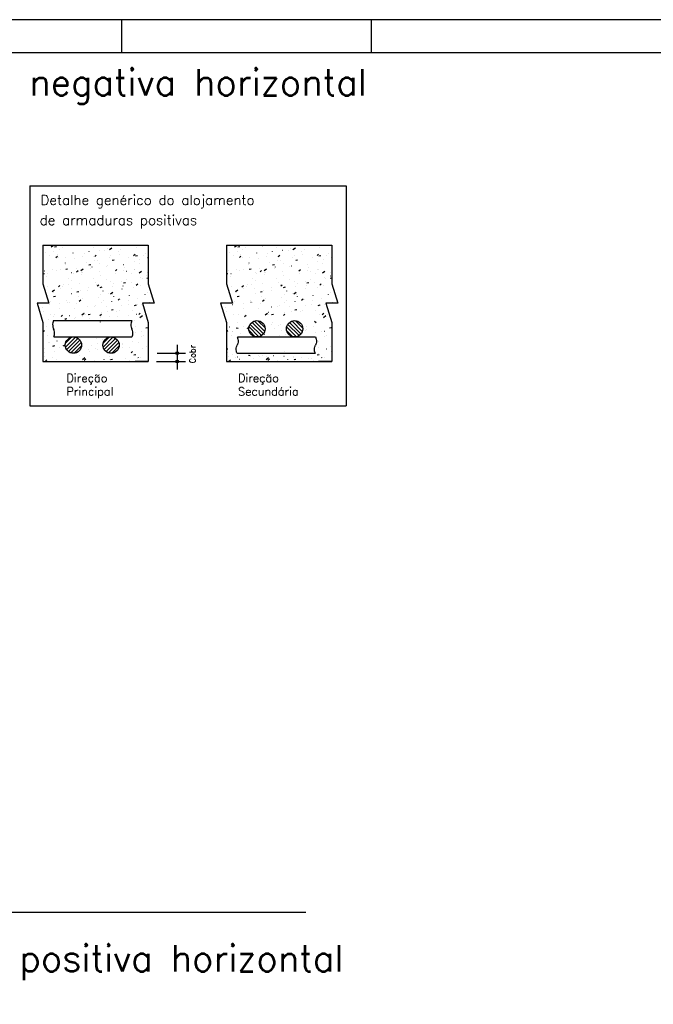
# Model space of a CAD drawing. Extents: x 0 to 84.1, y 0 to 59.4.
# Tile 4 of 10: x 17.9 to 37.2, y 29.5 to 59.4. Entities that reach past the tile are written whole.
import ezdxf

# ---------------------------------------------------------------- set-up
doc = ezdxf.new("R2010")
doc.units = 0
doc.header["$MEASUREMENT"] = 0
for name, color, linetype in [('2', 2, 'CONTINUOUS'), ('6', 6, 'CONTINUOUS'), ('7', 7, 'CONTINUOUS')]:
    doc.layers.add(name, color=color, linetype=linetype)
doc.styles.get("Standard").update_dxf_attribs({"font": 'ROMANS.SHX'})

msp = doc.modelspace()

# ---------------------------------------------------------------- linework, layer by layer
at = {"layer": '2', "linetype": 'Continuous'}
for p, q in [((84.100006, 59.400002), (0, 59.400002)), ((21, 59.400002), (21, 58.400002)), ((28.600006, 58.400002), (28.600006, 59.400002)), ((18.218554, 54.353239), (27.823553, 54.353239)), ((18.218554, 54.353239), (18.218554, 47.669291)), ((27.823553, 54.353239), (27.823553, 47.669291)), ((18.617444, 52.556871), (21.817444, 52.556871)), ((18.617444, 52.556871), (18.617444, 51.378933)), ((18.617444, 52.43669), (18.617444, 52.43669)), ((18.865125, 52.497462), (18.937766, 52.550596)), ((18.944898, 52.370726), (18.945874, 52.370942)), ((18.966033, 52.504449), (19.024931, 52.515897)), ((19.10393, 52.427736), (19.10406, 52.428727)), ((19.209396, 52.476246), (19.210005, 52.477039)), ((19.706409, 52.539549), (19.707385, 52.539765)), ((20.01547, 52.354854), (20.016079, 52.355647)), ((20.147685, 52.489224), (20.147816, 52.490216)), ((20.169183, 52.555176), (20.169791, 52.555969)), ((20.323457, 52.402043), (20.324433, 52.40226)), ((20.494602, 52.393327), (20.495211, 52.39412)), ((20.567531, 52.456153), (20.568507, 52.45637)), ((20.636411, 52.422977), (20.709052, 52.476112)), ((20.907856, 52.363325), (20.907986, 52.364317)), ((20.975256, 52.433784), (20.975865, 52.434577)), ((21.19007, 52.540303), (21.190201, 52.541294)), ((21.454388, 52.472257), (21.454997, 52.47305)), ((21.817444, 52.556871), (21.817444, 51.378933)), ((24.191941, 52.556871), (27.391941, 52.556871)), ((24.191941, 52.556871), (24.191941, 51.378933)), ((24.191941, 52.43669), (24.191941, 52.43669)), ((24.439622, 52.497462), (24.512263, 52.550596)), ((24.519395, 52.370726), (24.520371, 52.370942)), ((24.54053, 52.504449), (24.599428, 52.515897)), ((24.678427, 52.427736), (24.678557, 52.428727)), ((24.783893, 52.476246), (24.784502, 52.477039)), ((25.280906, 52.539549), (25.281882, 52.539765)), ((25.589967, 52.354854), (25.590576, 52.355647)), ((25.722182, 52.489224), (25.722313, 52.490216)), ((25.743679, 52.555176), (25.744288, 52.555969)), ((25.897954, 52.402043), (25.89893, 52.40226)), ((26.069099, 52.393327), (26.069708, 52.39412)), ((26.142028, 52.456153), (26.143004, 52.45637)), ((26.210908, 52.422977), (26.283549, 52.476112)), ((26.482352, 52.363325), (26.482483, 52.364317)), ((26.549753, 52.433784), (26.550362, 52.434577)), ((26.764567, 52.540303), (26.764697, 52.541294)), ((27.028885, 52.472257), (27.029494, 52.47305)), ((27.391941, 52.556871), (27.391941, 51.378933)), ((18.617444, 52.316291), (18.617444, 52.316291)), ((18.617444, 52.298131), (18.617444, 52.298131)), ((18.617444, 52.298131), (18.617444, 52.298131)), ((18.617444, 52.298131), (18.617444, 52.298131)), ((18.617444, 52.290742), (18.617444, 52.290742)), ((18.617444, 52.290742), (18.617444, 52.290742)), ((18.617444, 52.15074), (18.617444, 52.15074)), ((18.617444, 52.15074), (18.617444, 52.15074)), ((18.700824, 52.316616), (18.7018, 52.316833)), ((18.821715, 52.250758), (18.821846, 52.25175)), ((19.007897, 52.181206), (19.05386, 52.219774)), ((19.055684, 52.275924), (19.056293, 52.276717)), ((19.09526, 52.171602), (19.096259, 52.171646)), ((19.312991, 52.178028), (19.313967, 52.178245)), ((19.534816, 52.314397), (19.535425, 52.315191)), ((19.583256, 52.135269), (19.583387, 52.136261)), ((19.82956, 52.203663), (19.830559, 52.203706)), ((19.865471, 52.312247), (19.865601, 52.313238)), ((19.930039, 52.040522), (19.931015, 52.040739)), ((20.154251, 52.217839), (20.15525, 52.217883)), ((20.174113, 52.094632), (20.175089, 52.094849)), ((20.189441, 52.210245), (20.235404, 52.248813)), ((20.262055, 52.090266), (20.262664, 52.091059)), ((20.625641, 52.186348), (20.625771, 52.187339)), ((20.671758, 52.240434), (20.672757, 52.240477)), ((20.720285, 52.094405), (20.779183, 52.105854)), ((20.935624, 52.263455), (20.9366, 52.263672)), ((21.221842, 52.169196), (21.22245, 52.169989)), ((21.370985, 52.239284), (21.416948, 52.277852)), ((21.384832, 52.053012), (21.384963, 52.054004)), ((21.406058, 52.272494), (21.407057, 52.272538)), ((21.427057, 52.231788), (21.485954, 52.243236)), ((21.552672, 52.125949), (21.553648, 52.126166)), ((21.667047, 52.22999), (21.667177, 52.230982)), ((21.730749, 52.28667), (21.731748, 52.286714)), ((21.796746, 52.180059), (21.797722, 52.180276)), ((24.191941, 52.316291), (24.191941, 52.316291)), ((24.191941, 52.298131), (24.191941, 52.298131)), ((24.191941, 52.298131), (24.191941, 52.298131)), ((24.191941, 52.298131), (24.191941, 52.298131)), ((24.191941, 52.290742), (24.191941, 52.290742)), ((24.191941, 52.290742), (24.191941, 52.290742)), ((24.191941, 52.15074), (24.191941, 52.15074)), ((24.191941, 52.15074), (24.191941, 52.15074)), ((24.275321, 52.316616), (24.276297, 52.316833)), ((24.396212, 52.250758), (24.396343, 52.25175)), ((24.582394, 52.181206), (24.628357, 52.219774)), ((24.630181, 52.275924), (24.63079, 52.276717)), ((24.669756, 52.171602), (24.670755, 52.171646)), ((24.887488, 52.178028), (24.888464, 52.178245)), ((25.109313, 52.314397), (25.109922, 52.315191)), ((25.157753, 52.135269), (25.157883, 52.136261)), ((25.404057, 52.203663), (25.405056, 52.203706)), ((25.439967, 52.312247), (25.440098, 52.313238)), ((25.504536, 52.040522), (25.505512, 52.040739)), ((25.728748, 52.217839), (25.729747, 52.217883)), ((25.74861, 52.094632), (25.749586, 52.094849)), ((25.763938, 52.210245), (25.809901, 52.248813)), ((25.836552, 52.090266), (25.837161, 52.091059)), ((26.200138, 52.186348), (26.200268, 52.187339)), ((26.246254, 52.240434), (26.247254, 52.240477)), ((26.294782, 52.094405), (26.353679, 52.105854)), ((26.510121, 52.263455), (26.511097, 52.263672)), ((26.796338, 52.169196), (26.796947, 52.169989)), ((26.945482, 52.239284), (26.991445, 52.277852)), ((26.959329, 52.053012), (26.959459, 52.054004)), ((26.980555, 52.272494), (26.981554, 52.272538)), ((27.001553, 52.231788), (27.060451, 52.243236)), ((27.127169, 52.125949), (27.128145, 52.126166)), ((27.241544, 52.22999), (27.241674, 52.230982)), ((27.305246, 52.28667), (27.306245, 52.286714)), ((27.371243, 52.180059), (27.372219, 52.180276)), ((18.617444, 52.023829), (18.617444, 52.023829)), ((18.617444, 52.023829), (18.617444, 52.023829)), ((18.617444, 51.853577), (18.617444, 51.853577)), ((18.617444, 51.749527), (18.617444, 51.749527)), ((18.617444, 51.749527), (18.617444, 51.749527)), ((18.667903, 51.770558), (18.668512, 51.771351)), ((18.919573, 51.816507), (18.920549, 51.816724)), ((19.018827, 51.781314), (19.018957, 51.782305)), ((19.148557, 51.811014), (19.149166, 51.811808)), ((19.301042, 51.958291), (19.301172, 51.959283)), ((19.302269, 52.011336), (19.302878, 52.01213)), ((19.306742, 51.81964), (19.365639, 51.831089)), ((19.627689, 51.849488), (19.628298, 51.850281)), ((19.637889, 51.747438), (19.683852, 51.786006)), ((19.764718, 51.785364), (19.837359, 51.838498)), ((19.780695, 51.733112), (19.781671, 51.733328)), ((19.812661, 51.734679), (19.81366, 51.734723)), ((20.013513, 51.957023), (20.072411, 51.968471)), ((20.061212, 51.832392), (20.061342, 51.833384)), ((20.108343, 51.889944), (20.108952, 51.890738)), ((20.330168, 51.757274), (20.331167, 51.757318)), ((20.343426, 52.00937), (20.343557, 52.010361)), ((20.542206, 51.901934), (20.543182, 51.902151)), ((20.587475, 51.928418), (20.588084, 51.929211)), ((20.819433, 51.776477), (20.865396, 51.815045)), ((21.064468, 51.789334), (21.065467, 51.789378)), ((21.068129, 51.968874), (21.068738, 51.969668)), ((21.102618, 51.876035), (21.102748, 51.877026)), ((21.159254, 51.764429), (21.16023, 51.764645)), ((21.389159, 51.80351), (21.390158, 51.803554)), ((21.403328, 51.818539), (21.404304, 51.818755)), ((21.536004, 51.710879), (21.608645, 51.764014)), ((21.547261, 52.007347), (21.54787, 52.008141)), ((21.78782, 51.734906), (21.788429, 51.735699)), ((24.191941, 52.023829), (24.191941, 52.023829)), ((24.191941, 52.023829), (24.191941, 52.023829)), ((24.191941, 51.853577), (24.191941, 51.853577)), ((24.191941, 51.749527), (24.191941, 51.749527)), ((24.191941, 51.749527), (24.191941, 51.749527)), ((24.2424, 51.770558), (24.243009, 51.771351)), ((24.494069, 51.816507), (24.495046, 51.816724)), ((24.593324, 51.781314), (24.593454, 51.782305)), ((24.723054, 51.811014), (24.723663, 51.811808)), ((24.875538, 51.958291), (24.875669, 51.959283)), ((24.876766, 52.011336), (24.877375, 52.01213)), ((24.881239, 51.81964), (24.940136, 51.831089)), ((25.202186, 51.849488), (25.202795, 51.850281)), ((25.212386, 51.747438), (25.258349, 51.786006)), ((25.339215, 51.785364), (25.411856, 51.838498)), ((25.355192, 51.733112), (25.356168, 51.733328)), ((25.387158, 51.734679), (25.388157, 51.734723)), ((25.58801, 51.957023), (25.646908, 51.968471)), ((25.635708, 51.832392), (25.635839, 51.833384)), ((25.68284, 51.889944), (25.683449, 51.890738)), ((25.904665, 51.757274), (25.905664, 51.757318)), ((25.917923, 52.00937), (25.918054, 52.010361)), ((26.116703, 51.901934), (26.117679, 51.902151)), ((26.161972, 51.928418), (26.162581, 51.929211)), ((26.39393, 51.776477), (26.439893, 51.815045)), ((26.638965, 51.789334), (26.639964, 51.789378)), ((26.642626, 51.968874), (26.643235, 51.969668)), ((26.677114, 51.876035), (26.677245, 51.877026)), ((26.733751, 51.764429), (26.734727, 51.764645)), ((26.963656, 51.80351), (26.964655, 51.803554)), ((26.977825, 51.818539), (26.978801, 51.818755)), ((27.110501, 51.710879), (27.183142, 51.764014)), ((27.121758, 52.007347), (27.122367, 52.008141)), ((27.362317, 51.734906), (27.362925, 51.735699)), ((18.617444, 51.704798), (18.617444, 51.704798)), ((18.617444, 51.685654), (18.658868, 51.693706)), ((18.617444, 51.682495), (18.617444, 51.682495)), ((18.617444, 51.682495), (18.617444, 51.682495)), ((18.617444, 51.475225), (18.617444, 51.475225)), ((18.617444, 51.475225), (18.617444, 51.475225)), ((18.617444, 51.475225), (18.617444, 51.475225)), ((18.736612, 51.604336), (18.736743, 51.605328)), ((18.75367, 51.688443), (18.754669, 51.688486)), ((19.395142, 51.546427), (19.395751, 51.54722)), ((19.48797, 51.720503), (19.488969, 51.720546)), ((19.496783, 51.478437), (19.496913, 51.479428)), ((19.536621, 51.679002), (19.537597, 51.679218)), ((19.778997, 51.655415), (19.779128, 51.656406)), ((20.148788, 51.540414), (20.149764, 51.54063)), ((20.354928, 51.625357), (20.355537, 51.62615)), ((20.538188, 51.522079), (20.538319, 51.523071)), ((20.680348, 51.463508), (20.680957, 51.464302)), ((20.820403, 51.699057), (20.820534, 51.700049)), ((21.00991, 51.457018), (21.010886, 51.457234)), ((21.161002, 51.503965), (21.161611, 51.504758)), ((21.314714, 51.704286), (21.315323, 51.70508)), ((21.581944, 51.583568), (21.582074, 51.58456)), ((21.634108, 51.534584), (21.634716, 51.535377)), ((21.767765, 51.546979), (21.817444, 51.556636)), ((21.771421, 51.625841), (21.772397, 51.626057)), ((24.191941, 51.704798), (24.191941, 51.704798)), ((24.191941, 51.685654), (24.233365, 51.693706)), ((24.191941, 51.682495), (24.191941, 51.682495)), ((24.191941, 51.682495), (24.191941, 51.682495)), ((24.191941, 51.475225), (24.191941, 51.475225)), ((24.191941, 51.475225), (24.191941, 51.475225)), ((24.191941, 51.475225), (24.191941, 51.475225)), ((24.311109, 51.604336), (24.31124, 51.605328)), ((24.328166, 51.688443), (24.329165, 51.688486)), ((24.969639, 51.546427), (24.970248, 51.54722)), ((25.062467, 51.720503), (25.063466, 51.720546)), ((25.071279, 51.478437), (25.07141, 51.479428)), ((25.111118, 51.679002), (25.112094, 51.679218)), ((25.353494, 51.655415), (25.353624, 51.656406)), ((25.723284, 51.540414), (25.724261, 51.54063)), ((25.929425, 51.625357), (25.930034, 51.62615)), ((26.112685, 51.522079), (26.112816, 51.523071)), ((26.254845, 51.463508), (26.255454, 51.464302)), ((26.3949, 51.699057), (26.39503, 51.700049)), ((26.584407, 51.457018), (26.585383, 51.457234)), ((26.735499, 51.503965), (26.736108, 51.504758)), ((26.889211, 51.704286), (26.88982, 51.70508)), ((27.15644, 51.583568), (27.156571, 51.58456)), ((27.208604, 51.534584), (27.209213, 51.535377)), ((27.342262, 51.546979), (27.391941, 51.556636)), ((27.345917, 51.625841), (27.346894, 51.626057)), ((18.617444, 51.378937), (18.796277, 50.789968)), ((18.666795, 51.216404), (18.666795, 51.216404)), ((18.666795, 51.216404), (18.666795, 51.216404)), ((18.666795, 51.216404), (18.666795, 51.216404)), ((18.668087, 51.21215), (18.668087, 51.21215)), ((18.668087, 51.21215), (18.668087, 51.21215)), ((18.668087, 51.21215), (18.668087, 51.21215)), ((18.674025, 51.192592), (18.674025, 51.192592)), ((18.679871, 51.173341), (18.679871, 51.173341)), ((18.679871, 51.173341), (18.679871, 51.173341)), ((18.679871, 51.173341), (18.679871, 51.173341)), ((18.760776, 51.305648), (18.761385, 51.306442)), ((18.893025, 51.14775), (18.965666, 51.200884)), ((19.086337, 51.284631), (19.1323, 51.323199)), ((19.143203, 51.317481), (19.144179, 51.317697)), ((19.14638, 51.237343), (19.147379, 51.237387)), ((19.214568, 51.301459), (19.214698, 51.302451)), ((19.24143, 51.346105), (19.242039, 51.346898)), ((19.387277, 51.371591), (19.388253, 51.371807)), ((19.471071, 51.251519), (19.47207, 51.251563)), ((19.64745, 51.134832), (19.706348, 51.14628)), ((19.720562, 51.384578), (19.721171, 51.385372)), ((19.755369, 51.178893), (19.756346, 51.179109)), ((19.973759, 51.168124), (19.97389, 51.169116)), ((19.988578, 51.274114), (19.989577, 51.274158)), ((20.201216, 51.425035), (20.201825, 51.425828)), ((20.255974, 51.345102), (20.256104, 51.346093)), ((20.267881, 51.31367), (20.313844, 51.352237)), ((20.354222, 51.272214), (20.41312, 51.283663)), ((20.447801, 51.160447), (20.44841, 51.161241)), ((20.722878, 51.306174), (20.723877, 51.306218)), ((20.765836, 51.402908), (20.766812, 51.403124)), ((21.017515, 51.229613), (21.017645, 51.230604)), ((21.047569, 51.320351), (21.048568, 51.320394)), ((21.060994, 51.409597), (21.119891, 51.421045)), ((21.299729, 51.40659), (21.29986, 51.407582)), ((21.378002, 51.26432), (21.378979, 51.264536)), ((21.449426, 51.342709), (21.495388, 51.381276)), ((21.565076, 51.342946), (21.566075, 51.342989)), ((21.817444, 51.378937), (21.996278, 50.789968)), ((24.191941, 51.378937), (24.370774, 50.789968)), ((24.241292, 51.216404), (24.241292, 51.216404)), ((24.241292, 51.216404), (24.241292, 51.216404)), ((24.241292, 51.216404), (24.241292, 51.216404)), ((24.242583, 51.21215), (24.242583, 51.21215)), ((24.242583, 51.21215), (24.242583, 51.21215)), ((24.242583, 51.21215), (24.242583, 51.21215)), ((24.248522, 51.192592), (24.248522, 51.192592)), ((24.254367, 51.173341), (24.254367, 51.173341)), ((24.254367, 51.173341), (24.254367, 51.173341)), ((24.254367, 51.173341), (24.254367, 51.173341)), ((24.335273, 51.305648), (24.335882, 51.306442)), ((24.467522, 51.14775), (24.540163, 51.200884)), ((24.660834, 51.284631), (24.706797, 51.323199)), ((24.717699, 51.317481), (24.718676, 51.317697)), ((24.720877, 51.237343), (24.721876, 51.237387)), ((24.789065, 51.301459), (24.789195, 51.302451)), ((24.815927, 51.346105), (24.816536, 51.346898)), ((24.961773, 51.371591), (24.96275, 51.371807)), ((25.045568, 51.251519), (25.046567, 51.251563)), ((25.221947, 51.134832), (25.280845, 51.14628)), ((25.295059, 51.384578), (25.295668, 51.385372)), ((25.329866, 51.178893), (25.330842, 51.179109)), ((25.548256, 51.168124), (25.548386, 51.169116)), ((25.563075, 51.274114), (25.564074, 51.274158)), ((25.775713, 51.425035), (25.776322, 51.425828)), ((25.830471, 51.345102), (25.830601, 51.346093)), ((25.842378, 51.31367), (25.888341, 51.352237)), ((25.928719, 51.272214), (25.987616, 51.283663)), ((26.022298, 51.160447), (26.022907, 51.161241)), ((26.297375, 51.306174), (26.298374, 51.306218)), ((26.340333, 51.402908), (26.341309, 51.403124)), ((26.592011, 51.229613), (26.592142, 51.230604)), ((26.622066, 51.320351), (26.623065, 51.320394)), ((26.63549, 51.409597), (26.694388, 51.421045)), ((26.874226, 51.40659), (26.874356, 51.407582)), ((26.952499, 51.26432), (26.953476, 51.264536)), ((27.023922, 51.342709), (27.069885, 51.381276)), ((27.139573, 51.342946), (27.140572, 51.342989)), ((27.391941, 51.378937), (27.570774, 50.789968)), ((18.724967, 51.024821), (18.724967, 51.024821)), ((18.735473, 50.990221), (18.735473, 50.990221)), ((18.744837, 50.959381), (18.744837, 50.959381)), ((18.746122, 50.955148), (18.746122, 50.955148)), ((18.746122, 50.955148), (18.746122, 50.955148)), ((18.746122, 50.955148), (18.746122, 50.955148)), ((18.749785, 50.95596), (18.750761, 50.956177)), ((18.853649, 50.840739), (18.854258, 50.841532)), ((18.932353, 51.124482), (18.932484, 51.125473)), ((18.940679, 50.997449), (18.999576, 51.008898)), ((18.993859, 51.01007), (18.994835, 51.010286)), ((19.334303, 50.881196), (19.334912, 50.881989)), ((19.488015, 51.081517), (19.488624, 51.082311)), ((19.691545, 50.991146), (19.691675, 50.992138)), ((19.716329, 50.850863), (19.762292, 50.88943)), ((19.813435, 50.919669), (19.814044, 50.920462)), ((20.294089, 50.960125), (20.294698, 50.960919)), ((20.372418, 51.041387), (20.373394, 51.041604)), ((20.453085, 50.875657), (20.453216, 50.876649)), ((20.616492, 51.095497), (20.617468, 51.095714)), ((20.664311, 51.073266), (20.736952, 51.1264)), ((20.705979, 50.837191), (20.706978, 50.837234)), ((20.7353, 51.052635), (20.73543, 51.053627)), ((20.773221, 50.998599), (20.77383, 50.999392)), ((20.897874, 50.879902), (20.943836, 50.918469)), ((20.984584, 50.902799), (20.985561, 50.903016)), ((21.223486, 50.859786), (21.224485, 50.859829)), ((21.246326, 51.029218), (21.246935, 51.030011)), ((21.49547, 50.926736), (21.495601, 50.927727)), ((21.719432, 51.059837), (21.720041, 51.06063)), ((21.777685, 51.103714), (21.777815, 51.104705)), ((21.957786, 50.891846), (21.958785, 50.89189)), ((24.299464, 51.024821), (24.299464, 51.024821)), ((24.30997, 50.990221), (24.30997, 50.990221)), ((24.319334, 50.959381), (24.319334, 50.959381)), ((24.320619, 50.955148), (24.320619, 50.955148)), ((24.320619, 50.955148), (24.320619, 50.955148)), ((24.320619, 50.955148), (24.320619, 50.955148)), ((24.324281, 50.95596), (24.325258, 50.956177)), ((24.428146, 50.840739), (24.428755, 50.841532)), ((24.50685, 51.124482), (24.506981, 51.125473)), ((24.515176, 50.997449), (24.574073, 51.008898)), ((24.568355, 51.01007), (24.569332, 51.010286)), ((24.9088, 50.881196), (24.909409, 50.881989)), ((25.062512, 51.081517), (25.063121, 51.082311)), ((25.266041, 50.991146), (25.266172, 50.992138)), ((25.290826, 50.850863), (25.336789, 50.88943)), ((25.387932, 50.919669), (25.388541, 50.920462)), ((25.868586, 50.960125), (25.869195, 50.960919)), ((25.946914, 51.041387), (25.947891, 51.041604)), ((26.027582, 50.875657), (26.027713, 50.876649)), ((26.190988, 51.095497), (26.191965, 51.095714)), ((26.238808, 51.073266), (26.311449, 51.1264)), ((26.280476, 50.837191), (26.281475, 50.837234)), ((26.309797, 51.052635), (26.309927, 51.053627)), ((26.347718, 50.998599), (26.348327, 50.999392)), ((26.47237, 50.879902), (26.518333, 50.918469)), ((26.559081, 50.902799), (26.560057, 50.903016)), ((26.797983, 50.859786), (26.798982, 50.859829)), ((26.820823, 51.029218), (26.821432, 51.030011)), ((27.069967, 50.926736), (27.070097, 50.927727)), ((27.293929, 51.059837), (27.294537, 51.06063)), ((27.352182, 51.103714), (27.352312, 51.104705)), ((27.532283, 50.891846), (27.533282, 50.89189)), ((18.796277, 50.789968), (18.43861, 50.789968)), ((18.43861, 50.789968), (18.617444, 50.200999)), ((18.45043, 50.751042), (18.45043, 50.751042)), ((18.454125, 50.738873), (18.454125, 50.738873)), ((18.454125, 50.738873), (18.454125, 50.738873)), ((18.454125, 50.738873), (18.454125, 50.738873)), ((18.489049, 50.623854), (18.489049, 50.623854)), ((18.60044, 50.648549), (18.601417, 50.648766)), ((18.621102, 50.537678), (18.621711, 50.538471)), ((18.80479, 50.754183), (18.805789, 50.754227)), ((19.127115, 50.637191), (19.127246, 50.638183)), ((19.129481, 50.768359), (19.13048, 50.768403)), ((19.361951, 50.817372), (19.362928, 50.817589)), ((19.40933, 50.814169), (19.40946, 50.81516)), ((19.580888, 50.616608), (19.581497, 50.617401)), ((19.646988, 50.790954), (19.647987, 50.790998)), ((19.978999, 50.679866), (19.979976, 50.680083)), ((20.170871, 50.69868), (20.171001, 50.699671)), ((20.223073, 50.733976), (20.22405, 50.734193)), ((20.381288, 50.823015), (20.382287, 50.823058)), ((20.540674, 50.695538), (20.541283, 50.696331)), ((20.591166, 50.541278), (20.592142, 50.541495)), ((20.694931, 50.587406), (20.753828, 50.598854)), ((20.931041, 50.572781), (20.931171, 50.573772)), ((21.01378, 50.726157), (21.014388, 50.72695)), ((21.213256, 50.749758), (21.213386, 50.75075)), ((21.333173, 50.556454), (21.333781, 50.557247)), ((21.401702, 50.724788), (21.4606, 50.736237)), ((21.486885, 50.756776), (21.487494, 50.757569)), ((21.601633, 50.765293), (21.602609, 50.76551)), ((21.996278, 50.789968), (21.638611, 50.789968)), ((21.638611, 50.789968), (21.817444, 50.200999)), ((21.712931, 50.789968), (21.712931, 50.789968)), ((21.736379, 50.789968), (21.736379, 50.789968)), ((21.736379, 50.789968), (21.736379, 50.789968)), ((21.737021, 50.789968), (21.737021, 50.789968)), ((21.845707, 50.819403), (21.846683, 50.81962)), ((21.937631, 50.789968), (21.937631, 50.789968)), ((21.961964, 50.789968), (21.961964, 50.789968)), ((24.370774, 50.789968), (24.013107, 50.789968)), ((24.013107, 50.789968), (24.191941, 50.200999)), ((24.024927, 50.751042), (24.024927, 50.751042)), ((24.028621, 50.738873), (24.028621, 50.738873)), ((24.028621, 50.738873), (24.028621, 50.738873)), ((24.028621, 50.738873), (24.028621, 50.738873)), ((24.063545, 50.623854), (24.063545, 50.623854)), ((24.174937, 50.648549), (24.175913, 50.648766)), ((24.195599, 50.537678), (24.196208, 50.538471)), ((24.379287, 50.754183), (24.380286, 50.754227)), ((24.701612, 50.637191), (24.701743, 50.638183)), ((24.703978, 50.768359), (24.704977, 50.768403)), ((24.936448, 50.817372), (24.937424, 50.817589)), ((24.983827, 50.814169), (24.983957, 50.81516)), ((25.155385, 50.616608), (25.155994, 50.617401)), ((25.221485, 50.790954), (25.222484, 50.790998)), ((25.553496, 50.679866), (25.554473, 50.680083)), ((25.745367, 50.69868), (25.745498, 50.699671)), ((25.79757, 50.733976), (25.798547, 50.734193)), ((25.955785, 50.823015), (25.956784, 50.823058)), ((26.115171, 50.695538), (26.11578, 50.696331)), ((26.165663, 50.541278), (26.166639, 50.541495)), ((26.269427, 50.587406), (26.328325, 50.598854)), ((26.505538, 50.572781), (26.505668, 50.573772)), ((26.588276, 50.726157), (26.588885, 50.72695)), ((26.787752, 50.749758), (26.787883, 50.75075)), ((26.907669, 50.556454), (26.908278, 50.557247)), ((26.976199, 50.724788), (27.035097, 50.736237)), ((27.061382, 50.756776), (27.06199, 50.757569)), ((27.176129, 50.765293), (27.177106, 50.76551)), ((27.570774, 50.789968), (27.213107, 50.789968)), ((27.213107, 50.789968), (27.391941, 50.200999)), ((27.287428, 50.789968), (27.287428, 50.789968)), ((27.310876, 50.789968), (27.310876, 50.789968)), ((27.310876, 50.789968), (27.310876, 50.789968)), ((27.311518, 50.789968), (27.311518, 50.789968)), ((27.420203, 50.819403), (27.42118, 50.81962)), ((27.512128, 50.789968), (27.512128, 50.789968)), ((27.536461, 50.789968), (27.536461, 50.789968)), ((18.545236, 50.438807), (18.545236, 50.438807)), ((18.545236, 50.438807), (18.545236, 50.438807)), ((18.545236, 50.438807), (18.545236, 50.438807)), ((18.567084, 50.366852), (18.567084, 50.366852)), ((18.567084, 50.366852), (18.567084, 50.366852)), ((18.571695, 50.351667), (18.571695, 50.351667)), ((18.571695, 50.351667), (18.571695, 50.351667)), ((18.594442, 50.276754), (18.594442, 50.276754)), ((18.787891, 50.2852), (18.78889, 50.285243)), ((18.844901, 50.460213), (18.845031, 50.461205)), ((18.940497, 50.260795), (21.093906, 50.260795)), ((18.946522, 50.37583), (18.947131, 50.376623)), ((18.968533, 50.455851), (18.969509, 50.456068)), ((19.164777, 50.388056), (19.21074, 50.426623)), ((19.281387, 50.312641), (19.340285, 50.324089)), ((19.305398, 50.307795), (19.306397, 50.307838)), ((19.427176, 50.416286), (19.427785, 50.417079)), ((19.585581, 50.318346), (19.586558, 50.318562)), ((19.606441, 50.344724), (19.606572, 50.345716)), ((19.792618, 50.435652), (19.865259, 50.488786)), ((19.829655, 50.372456), (19.830632, 50.372672)), ((19.888656, 50.521702), (19.888787, 50.522694)), ((19.906308, 50.454759), (19.906917, 50.455553)), ((19.988159, 50.450023), (20.047057, 50.461472)), ((20.039698, 50.339855), (20.040697, 50.339898)), ((20.346322, 50.417095), (20.392284, 50.455662)), ((20.364389, 50.354031), (20.365388, 50.354075)), ((20.386962, 50.495216), (20.387571, 50.496009)), ((20.648826, 50.395803), (20.648957, 50.396794)), ((20.860067, 50.525835), (20.860676, 50.526628)), ((20.881896, 50.376626), (20.882895, 50.37667)), ((21.093906, 50.260795), (21.319002, 50.260795)), ((21.208214, 50.403773), (21.209191, 50.403989)), ((21.408018, 50.262468), (21.408148, 50.263459)), ((21.452288, 50.457883), (21.453265, 50.458099)), ((21.527866, 50.446134), (21.573828, 50.484701)), ((21.563904, 50.361168), (21.636546, 50.414302)), ((21.616196, 50.408686), (21.617195, 50.40873)), ((21.690232, 50.439446), (21.690363, 50.440437)), ((24.119733, 50.438807), (24.119733, 50.438807)), ((24.119733, 50.438807), (24.119733, 50.438807)), ((24.119733, 50.438807), (24.119733, 50.438807)), ((24.141581, 50.366852), (24.141581, 50.366852)), ((24.141581, 50.366852), (24.141581, 50.366852)), ((24.146192, 50.351667), (24.146192, 50.351667)), ((24.146192, 50.351667), (24.146192, 50.351667)), ((24.168939, 50.276754), (24.168939, 50.276754)), ((24.419398, 50.460213), (24.419528, 50.461205)), ((24.54303, 50.455851), (24.544006, 50.456068)), ((24.739274, 50.388056), (24.785237, 50.426623)), ((25.040449, 50.246846), (25.351962, 49.935334)), ((25.142931, 50.257501), (25.362617, 50.037815)), ((25.367115, 50.435652), (25.439756, 50.488786)), ((25.463153, 50.521702), (25.463283, 50.522694)), ((25.480805, 50.454759), (25.481414, 50.455553)), ((25.562656, 50.450023), (25.621553, 50.461472)), ((25.920818, 50.417095), (25.966781, 50.455662)), ((25.961459, 50.495216), (25.962068, 50.496009)), ((26.182941, 50.246846), (26.494454, 49.935334)), ((26.285423, 50.257501), (26.505109, 50.037815)), ((26.333113, 50.266508), (26.332982, 50.2675)), ((26.434564, 50.525835), (26.435173, 50.526628)), ((26.868592, 50.242008), (26.914555, 50.20344)), ((27.026785, 50.457883), (27.027761, 50.458099)), ((27.102363, 50.446134), (27.148325, 50.484701)), ((27.138401, 50.361168), (27.211042, 50.414302)), ((27.190693, 50.408686), (27.191692, 50.40873)), ((27.264729, 50.439446), (27.264859, 50.440437)), ((18.617444, 50.200999), (18.617444, 49.023064)), ((18.617444, 50.183583), (18.633513, 50.186707)), ((18.617444, 50.103715), (18.617444, 50.103715)), ((18.617444, 50.103715), (18.617444, 50.103715)), ((18.617444, 50.103715), (18.617444, 50.103715)), ((18.617444, 49.928789), (18.659188, 49.963816)), ((18.617444, 49.946966), (18.617444, 49.946966)), ((18.617444, 49.946966), (18.617444, 49.946966)), ((18.617444, 49.946966), (18.617444, 49.946966)), ((18.713975, 50.072769), (18.714584, 50.073562)), ((20.366612, 50.218825), (20.366742, 50.219817)), ((21.418497, 50.081707), (21.419106, 50.0825)), ((21.599297, 49.939703), (21.600296, 49.939746)), ((21.742411, 50.03998), (21.801308, 50.051428)), ((21.817444, 50.200999), (21.817444, 49.023064)), ((24.191941, 50.200999), (24.191941, 49.023064)), ((24.191941, 50.183583), (24.20801, 50.186707)), ((24.191941, 50.103715), (24.191941, 50.103715)), ((24.191941, 50.103715), (24.191941, 50.103715)), ((24.191941, 50.103715), (24.191941, 50.103715)), ((24.191941, 49.928789), (24.233685, 49.963816)), ((24.191941, 49.946966), (24.191941, 49.946966)), ((24.191941, 49.946966), (24.191941, 49.946966)), ((24.191941, 49.946966), (24.191941, 49.946966)), ((24.288472, 50.072769), (24.289081, 50.073562)), ((24.374218, 49.93407), (24.373242, 49.934286)), ((24.489821, 50.03914), (24.548719, 50.027692)), ((24.530166, 50.194662), (24.530035, 50.195653)), ((24.707373, 50.082786), (24.706765, 50.08358)), ((24.812381, 50.017684), (24.81225, 50.018676)), ((24.817714, 50.038109), (24.863677, 49.999542)), ((24.877181, 49.957566), (25.062681, 49.772066)), ((24.877493, 50.070391), (25.175507, 49.772378)), ((24.912293, 50.148728), (25.253844, 49.807177)), ((24.967134, 50.207024), (25.312139, 49.862019)), ((24.986385, 50.072658), (24.985408, 50.072874)), ((25.256705, 50.141835), (25.255706, 50.141879)), ((25.571572, 50.151019), (25.571441, 50.152011)), ((25.603433, 50.210163), (25.602457, 50.21038)), ((25.661133, 50.011711), (25.660524, 50.012504)), ((25.774212, 50.11924), (25.773213, 50.119284)), ((25.847507, 50.156054), (25.846531, 50.15627)), ((25.853786, 49.974042), (25.853656, 49.975033)), ((26.019673, 49.957566), (26.205173, 49.772065)), ((26.019985, 50.070391), (26.317999, 49.772377)), ((26.054785, 50.148729), (26.396336, 49.807177)), ((26.109627, 50.207024), (26.454631, 49.862019)), ((26.134238, 49.981092), (26.133629, 49.981885)), ((26.508512, 50.08718), (26.507513, 50.087224)), ((26.607343, 49.950473), (26.606735, 49.951266)), ((26.609018, 49.987231), (26.608042, 49.987447)), ((26.615327, 50.089531), (26.615197, 50.090522)), ((26.833203, 50.073004), (26.832204, 50.073047)), ((27.173794, 49.939703), (27.174793, 49.939746)), ((27.316908, 50.03998), (27.375805, 50.051428)), ((27.391941, 50.200999), (27.391941, 49.023064)), ((18.617444, 49.829413), (18.617444, 49.829413)), ((18.617444, 49.829413), (18.617444, 49.829413)), ((18.617444, 49.829413), (18.617444, 49.829413)), ((18.617444, 49.809512), (18.617444, 49.809512)), ((18.617444, 49.809512), (18.617444, 49.809512)), ((18.759798, 49.813791), (18.759928, 49.814783)), ((18.949596, 49.764795), (21.093906, 49.764795)), ((18.963808, 49.824635), (18.964807, 49.824678)), ((19.042819, 49.649414), (19.043795, 49.64963)), ((19.302684, 49.572024), (19.488184, 49.757524)), ((19.302996, 49.459199), (19.60101, 49.757213)), ((19.337796, 49.380862), (19.679347, 49.722413)), ((19.392638, 49.322566), (19.737642, 49.667571)), ((19.766634, 49.686789), (19.767243, 49.687582)), ((20.239739, 49.717408), (20.240348, 49.718201)), ((20.421378, 49.680731), (20.422354, 49.680948)), ((20.445176, 49.572024), (20.630676, 49.757525)), ((20.445488, 49.459199), (20.743502, 49.757213)), ((20.480288, 49.380862), (20.82184, 49.722413)), ((20.53513, 49.322566), (20.880134, 49.667571)), ((20.561374, 49.731535), (20.561504, 49.732526)), ((21.093906, 49.764795), (21.319002, 49.764795)), ((21.426963, 49.903664), (21.427939, 49.90388)), ((21.605129, 49.793023), (21.60526, 49.794015)), ((21.659055, 49.809265), (21.659664, 49.810058)), ((24.191941, 49.829413), (24.191941, 49.829413)), ((24.191941, 49.829413), (24.191941, 49.829413)), ((24.191941, 49.829413), (24.191941, 49.829413)), ((24.191941, 49.809512), (24.191941, 49.809512)), ((24.191941, 49.809512), (24.191941, 49.809512)), ((24.334294, 49.813791), (24.334425, 49.814783)), ((24.381954, 49.920938), (24.381345, 49.921731)), ((24.524093, 49.764795), (26.668403, 49.764795)), ((24.539304, 49.704912), (24.538305, 49.704956)), ((24.618292, 49.87996), (24.617316, 49.880176)), ((25.34174, 49.842008), (25.341131, 49.842801)), ((25.814845, 49.811389), (25.814236, 49.812182)), ((25.996851, 49.848643), (25.995875, 49.848859)), ((26.136001, 49.797064), (26.135871, 49.798055)), ((26.668403, 49.764795), (26.893499, 49.764795)), ((26.897542, 49.912553), (26.897411, 49.913544)), ((27.080449, 49.919853), (27.07984, 49.920647)), ((27.179626, 49.793023), (27.179756, 49.794015)), ((27.233552, 49.809265), (27.234161, 49.810058)), ((18.617444, 49.576052), (18.617444, 49.576052)), ((18.617444, 49.555111), (18.617444, 49.555111)), ((18.617444, 49.555111), (18.617444, 49.555111)), ((18.617444, 49.555111), (18.617444, 49.555111)), ((18.617444, 49.432548), (18.617444, 49.432548)), ((18.617444, 49.361023), (18.617444, 49.361023)), ((18.617444, 49.361023), (18.617444, 49.361023)), ((18.617444, 49.341266), (18.617444, 49.341266)), ((18.617444, 49.341266), (18.617444, 49.341266)), ((18.622218, 49.341475), (18.623217, 49.341519)), ((18.653136, 49.407537), (18.653745, 49.408331)), ((18.798745, 49.595304), (18.799721, 49.595521)), ((18.806848, 49.607859), (18.807457, 49.608652)), ((18.915324, 49.49045), (18.974222, 49.501898)), ((19.132268, 49.446011), (19.132877, 49.446804)), ((19.237753, 49.510915), (19.237884, 49.511906)), ((19.243218, 49.491481), (19.28918, 49.530048)), ((19.410912, 49.456716), (19.411888, 49.456933)), ((19.465952, 49.282744), (19.777465, 49.594257)), ((19.568434, 49.272089), (19.78812, 49.491775)), ((19.681209, 49.387711), (19.682208, 49.387755)), ((19.996945, 49.377579), (19.997075, 49.378571)), ((20.086027, 49.517086), (20.086636, 49.51788)), ((20.198716, 49.410306), (20.199715, 49.41035)), ((20.272034, 49.37332), (20.27301, 49.373537)), ((20.279159, 49.554557), (20.27929, 49.555549)), ((20.559133, 49.547705), (20.559741, 49.548499)), ((20.608444, 49.282744), (20.919957, 49.594257)), ((20.710926, 49.272089), (20.930612, 49.491775)), ((20.933016, 49.442367), (20.934015, 49.44241)), ((21.032238, 49.578324), (21.032847, 49.579118)), ((21.033545, 49.542143), (21.034521, 49.54236)), ((21.0407, 49.439068), (21.04083, 49.44006)), ((21.257707, 49.456543), (21.258706, 49.456586)), ((21.322915, 49.616046), (21.323045, 49.617037)), ((21.505343, 49.608943), (21.505952, 49.609737)), ((21.650593, 49.404637), (21.651569, 49.404854)), ((21.775214, 49.479138), (21.776213, 49.479181)), ((22.694133, 49.522089), (22.694133, 48.773064)), ((24.191941, 49.576052), (24.191941, 49.576052)), ((24.191941, 49.555111), (24.191941, 49.555111)), ((24.191941, 49.555111), (24.191941, 49.555111)), ((24.191941, 49.555111), (24.191941, 49.555111)), ((24.191941, 49.432548), (24.191941, 49.432548)), ((24.191941, 49.361023), (24.191941, 49.361023)), ((24.191941, 49.361023), (24.191941, 49.361023)), ((24.191941, 49.341266), (24.191941, 49.341266)), ((24.191941, 49.341266), (24.191941, 49.341266)), ((24.196715, 49.341475), (24.197714, 49.341519)), ((24.227633, 49.407537), (24.228241, 49.408331)), ((26.993603, 49.44709), (26.992994, 49.447883)), ((27.002436, 49.62571), (27.00146, 49.625926)), ((27.22509, 49.404637), (27.226066, 49.404854)), ((27.349711, 49.479138), (27.35071, 49.479181)), ((18.617444, 49.280809), (18.617444, 49.280809)), ((18.649401, 49.287893), (18.650377, 49.28811)), ((18.673324, 49.156959), (18.673455, 49.157951)), ((18.691666, 49.028674), (18.737628, 49.067241)), ((18.899721, 49.14295), (18.90033, 49.143743)), ((18.955539, 49.333937), (18.955669, 49.334928)), ((19.017493, 49.095195), (19.01847, 49.095412)), ((19.71473, 49.200602), (19.71486, 49.201593)), ((19.820518, 49.08594), (19.89316, 49.139075)), ((19.87321, 49.057713), (19.919172, 49.09628)), ((20.02796, 49.31921), (20.028936, 49.319427)), ((20.171352, 49.042339), (20.17196, 49.043133)), ((20.476271, 49.085113), (20.476401, 49.086104)), ((20.640127, 49.180622), (20.641103, 49.180839)), ((20.644457, 49.072958), (20.645066, 49.073752)), ((20.669576, 49.080406), (20.728474, 49.091855)), ((20.758485, 49.26209), (20.758616, 49.263082)), ((21.117562, 49.103577), (21.118171, 49.104371)), ((21.257175, 49.043117), (21.258151, 49.043333)), ((21.294095, 49.287583), (21.340058, 49.32615)), ((21.376348, 49.217789), (21.435245, 49.229237)), ((21.501249, 49.097227), (21.502225, 49.097443)), ((21.518656, 49.136191), (21.518786, 49.137183)), ((21.590668, 49.134196), (21.591276, 49.13499)), ((21.80087, 49.313169), (21.801001, 49.31416)), ((22.081061, 49.272089), (22.944133, 49.272089)), ((24.191941, 49.280809), (24.191941, 49.280809)), ((24.223898, 49.287893), (24.224874, 49.28811)), ((24.247821, 49.156959), (24.247951, 49.157951)), ((24.266162, 49.028674), (24.312125, 49.067241)), ((24.363387, 49.244347), (24.362388, 49.244391)), ((24.474218, 49.14295), (24.474827, 49.143743)), ((24.514994, 49.268795), (26.668403, 49.268795)), ((24.521628, 49.152967), (24.521019, 49.153761)), ((24.59199, 49.095195), (24.592967, 49.095412)), ((24.855884, 49.216949), (24.914782, 49.205501)), ((24.880894, 49.221752), (24.879895, 49.221796)), ((25.002282, 49.112511), (25.001673, 49.113304)), ((25.161054, 49.211028), (25.160078, 49.211245)), ((25.181069, 49.183874), (25.180938, 49.184866)), ((25.289227, 49.200602), (25.289357, 49.201593)), ((25.395015, 49.08594), (25.467656, 49.139075)), ((25.405128, 49.156918), (25.404152, 49.157135)), ((25.447707, 49.057713), (25.493669, 49.09628)), ((25.615194, 49.189692), (25.614195, 49.189736)), ((25.745848, 49.042339), (25.746457, 49.043133)), ((25.939885, 49.175516), (25.938886, 49.175559)), ((25.941239, 49.309774), (25.941108, 49.310765)), ((26.050767, 49.085113), (26.050898, 49.086104)), ((26.214623, 49.180622), (26.2156, 49.180839)), ((26.218954, 49.072958), (26.219562, 49.073752)), ((26.223454, 49.132796), (26.223323, 49.133787)), ((26.244073, 49.080406), (26.302971, 49.091855)), ((26.457392, 49.152921), (26.456393, 49.152964)), ((26.668403, 49.268795), (26.893499, 49.268795)), ((26.692059, 49.103577), (26.692668, 49.104371)), ((26.783687, 49.125601), (26.782711, 49.125818)), ((26.831672, 49.043117), (26.832648, 49.043333)), ((26.950845, 49.217789), (27.009742, 49.229237)), ((26.982645, 49.266131), (26.982514, 49.267122)), ((27.075746, 49.097227), (27.076722, 49.097443)), ((27.093152, 49.136191), (27.093283, 49.137183)), ((27.165164, 49.134196), (27.165773, 49.13499)), ((27.375367, 49.313169), (27.375497, 49.31416)), ((18.617444, 49.023064), (21.817444, 49.023064)), ((18.655696, 49.023064), (18.655696, 49.023064)), ((18.655696, 49.023064), (18.655696, 49.023064)), ((18.68498, 49.023064), (18.68498, 49.023064)), ((18.69213, 49.023064), (18.69213, 49.023064)), ((18.69213, 49.023064), (18.69213, 49.023064)), ((18.80773, 49.023064), (18.80773, 49.023064)), ((18.80773, 49.023064), (18.80773, 49.023064)), ((18.80773, 49.023064), (18.80773, 49.023064)), ((18.914611, 49.023064), (18.914611, 49.023064)), ((18.914611, 49.023064), (18.914611, 49.023064)), ((19.173527, 49.023064), (19.173527, 49.023064)), ((19.173527, 49.023064), (19.173527, 49.023064)), ((19.25734, 49.023064), (19.25734, 49.023064)), ((19.25734, 49.023064), (19.25734, 49.023064)), ((19.432442, 49.023064), (19.432442, 49.023064)), ((19.432515, 49.023624), (19.432646, 49.024616)), ((19.691357, 49.023064), (19.691357, 49.023064)), ((19.706951, 49.023064), (19.706951, 49.023064)), ((19.706951, 49.023064), (19.706951, 49.023064)), ((19.734559, 49.023064), (19.734559, 49.023064)), ((19.831917, 49.023064), (19.831917, 49.023064)), ((19.929427, 49.023064), (19.929427, 49.023064)), ((19.929427, 49.023064), (19.929427, 49.023064)), ((19.950272, 49.023064), (19.950272, 49.023064)), ((20.156561, 49.023064), (20.156561, 49.023064)), ((20.209187, 49.023064), (20.209187, 49.023064)), ((20.374575, 49.023064), (20.374575, 49.023064)), ((20.468102, 49.023064), (20.468102, 49.023064)), ((20.468102, 49.023064), (20.468102, 49.023064)), ((20.468102, 49.023064), (20.468102, 49.023064)), ((20.606172, 49.023064), (20.606172, 49.023064)), ((20.727017, 49.023064), (20.727017, 49.023064)), ((20.727017, 49.023064), (20.727017, 49.023064)), ((20.727017, 49.023064), (20.727017, 49.023064)), ((20.978854, 49.023064), (20.978854, 49.023064)), ((20.985932, 49.023064), (20.985932, 49.023064)), ((20.985932, 49.023064), (20.985932, 49.023064)), ((20.985932, 49.023064), (20.985932, 49.023064)), ((21.055782, 49.023064), (21.055782, 49.023064)), ((21.166723, 49.023064), (21.166723, 49.023064)), ((21.166723, 49.023064), (21.166723, 49.023064)), ((21.166723, 49.023064), (21.166723, 49.023064)), ((21.244847, 49.023064), (21.244847, 49.023064)), ((21.244847, 49.023064), (21.244847, 49.023064)), ((21.244847, 49.023064), (21.244847, 49.023064)), ((21.817444, 49.023064), (21.417444, 49.023064)), ((21.503762, 49.023064), (21.503762, 49.023064)), ((21.503762, 49.023064), (21.503762, 49.023064)), ((21.505393, 49.023064), (21.505393, 49.023064)), ((21.607674, 49.023064), (21.607674, 49.023064)), ((21.762677, 49.023064), (21.762677, 49.023064)), ((21.762677, 49.023064), (21.762677, 49.023064)), ((22.067444, 49.023064), (22.944133, 49.023064)), ((24.191941, 49.023064), (27.391941, 49.023064)), ((24.230193, 49.023064), (24.230193, 49.023064)), ((24.230193, 49.023064), (24.230193, 49.023064)), ((24.259477, 49.023064), (24.259477, 49.023064)), ((24.266627, 49.023064), (24.266627, 49.023064)), ((24.266627, 49.023064), (24.266627, 49.023064)), ((24.382226, 49.023064), (24.382226, 49.023064)), ((24.382226, 49.023064), (24.382226, 49.023064)), ((24.382226, 49.023064), (24.382226, 49.023064)), ((24.489108, 49.023064), (24.489108, 49.023064)), ((24.489108, 49.023064), (24.489108, 49.023064)), ((24.748023, 49.023064), (24.748023, 49.023064)), ((24.748023, 49.023064), (24.748023, 49.023064)), ((24.831837, 49.023064), (24.831837, 49.023064)), ((24.831837, 49.023064), (24.831837, 49.023064)), ((25.006938, 49.023064), (25.006938, 49.023064)), ((25.007012, 49.023624), (25.007143, 49.024616)), ((25.265853, 49.023064), (25.265853, 49.023064)), ((25.281447, 49.023064), (25.281447, 49.023064)), ((25.281447, 49.023064), (25.281447, 49.023064)), ((25.309056, 49.023064), (25.309056, 49.023064)), ((25.406414, 49.023064), (25.406414, 49.023064)), ((25.503923, 49.023064), (25.503923, 49.023064)), ((25.503923, 49.023064), (25.503923, 49.023064)), ((25.524768, 49.023064), (25.524768, 49.023064)), ((25.731058, 49.023064), (25.731058, 49.023064)), ((25.783684, 49.023064), (25.783684, 49.023064)), ((25.949072, 49.023064), (25.949072, 49.023064)), ((26.042599, 49.023064), (26.042599, 49.023064)), ((26.042599, 49.023064), (26.042599, 49.023064)), ((26.042599, 49.023064), (26.042599, 49.023064)), ((26.180668, 49.023064), (26.180668, 49.023064)), ((26.301514, 49.023064), (26.301514, 49.023064)), ((26.301514, 49.023064), (26.301514, 49.023064)), ((26.301514, 49.023064), (26.301514, 49.023064)), ((26.553351, 49.023064), (26.553351, 49.023064)), ((26.560429, 49.023064), (26.560429, 49.023064)), ((26.560429, 49.023064), (26.560429, 49.023064)), ((26.560429, 49.023064), (26.560429, 49.023064)), ((26.630279, 49.023064), (26.630279, 49.023064)), ((26.74122, 49.023064), (26.74122, 49.023064)), ((26.74122, 49.023064), (26.74122, 49.023064)), ((26.74122, 49.023064), (26.74122, 49.023064)), ((26.819344, 49.023064), (26.819344, 49.023064)), ((26.819344, 49.023064), (26.819344, 49.023064)), ((26.819344, 49.023064), (26.819344, 49.023064)), ((27.391941, 49.023064), (26.991941, 49.023064)), ((27.078259, 49.023064), (27.078259, 49.023064)), ((27.078259, 49.023064), (27.078259, 49.023064)), ((27.079889, 49.023064), (27.079889, 49.023064)), ((27.182171, 49.023064), (27.182171, 49.023064)), ((27.337174, 49.023064), (27.337174, 49.023064)), ((27.337174, 49.023064), (27.337174, 49.023064)), ((18.218554, 47.669291), (27.823553, 47.669291))]:
    msp.add_line(p, q, dxfattribs=at)
for points in [[(83.100006, 1), (2.5, 1), (2.5, 58.400002), (83.100006, 58.400002), (83.100006, 1)], [(18.940497, 50.260795), (18.931399, 50.241396), (18.924235, 50.222428), (18.916845, 50.195986), (18.910683, 50.151855), (18.912352, 50.103308), (18.921166, 50.06093), (18.928112, 50.040366), (18.940497, 50.012796)], [(21.319002, 50.260795), (21.309904, 50.241396), (21.30274, 50.222428), (21.29535, 50.195986), (21.289188, 50.151855), (21.290857, 50.103308), (21.299671, 50.06093), (21.306617, 50.040366), (21.319002, 50.012796)], [(18.940497, 49.764795), (18.949596, 49.784194), (18.956759, 49.803162), (18.964148, 49.829605), (18.970312, 49.873735), (18.968642, 49.922283), (18.959829, 49.96466), (18.952881, 49.985224), (18.940497, 50.012795)], [(21.319002, 49.764795), (21.328101, 49.784194), (21.335264, 49.803162), (21.342653, 49.829605), (21.348816, 49.873735), (21.347147, 49.922283), (21.338334, 49.96466), (21.331386, 49.985224), (21.319002, 50.012795)], [(24.514994, 49.764795), (24.524093, 49.745396), (24.531255, 49.726428), (24.538645, 49.699986), (24.544808, 49.655855), (24.543139, 49.607308), (24.534326, 49.56493), (24.527378, 49.544366), (24.514994, 49.516795)], [(26.893499, 49.764795), (26.902598, 49.745396), (26.90976, 49.726428), (26.91715, 49.699986), (26.923313, 49.655855), (26.921644, 49.607308), (26.91283, 49.56493), (26.905883, 49.544366), (26.893499, 49.516795)], [(24.514994, 49.268795), (24.505895, 49.288194), (24.498731, 49.307162), (24.491342, 49.333605), (24.48518, 49.377735), (24.486849, 49.426283), (24.495663, 49.46866), (24.502609, 49.489224), (24.514994, 49.516795)], [(26.893499, 49.268795), (26.8844, 49.288194), (26.877236, 49.307162), (26.869846, 49.333605), (26.863685, 49.377735), (26.865354, 49.426283), (26.874167, 49.46866), (26.881114, 49.489224), (26.893499, 49.516795)]]:
    msp.add_lwpolyline(points, dxfattribs=at)
for centre, radius in [((25.117911, 50.012795), 0.248), ((26.260403, 50.012795), 0.248), ((19.543414, 49.516795), 0.248), ((20.685906, 49.516795), 0.248), ((22.694133, 49.272089), 0.04), ((22.694133, 49.023064), 0.04), ((22.694133, 49.272089), 0.02), ((22.694133, 49.023064), 0.02)]:
    msp.add_circle(centre, radius, dxfattribs=at)
at = {"layer": '6', "linetype": 'Continuous'}
msp.add_line((3.8, 32.3), (26.6, 32.3), dxfattribs=at)

# ---------------------------------------------------------------- texts
at = {"layer": '2', "linetype": 'Continuous'}
for s, height, p in [('Detalhe genérico do alojamento', 0.3, (18.539526, 53.774813)), ('de armaduras positivas', 0.3, (18.515981, 53.162631)), ('Direção ', 0.25, (19.33177, 48.392713)), ('Direção ', 0.25, (24.542699, 48.392713)), ('Principal', 0.25, (19.33177, 47.986132)), ('Secundária', 0.25, (24.542699, 47.986132))]:
    msp.add_text(s, height=height, dxfattribs=at).set_placement(p)
msp.add_text('Cobr', height=0.18, rotation=90, dxfattribs=at).set_placement((23.253204, 48.964976))
at = {"layer": '7', "linetype": 'Continuous'}
for s, p in [('NIVEL RUA - Armadura negativa horizontal', (5, 57.1)), ('NIVEL RUA - Armadura positiva horizontal', (4.7, 30.5))]:
    msp.add_text(s, height=0.8, dxfattribs=at).set_placement(p)

doc.saveas('drawing.dxf')
